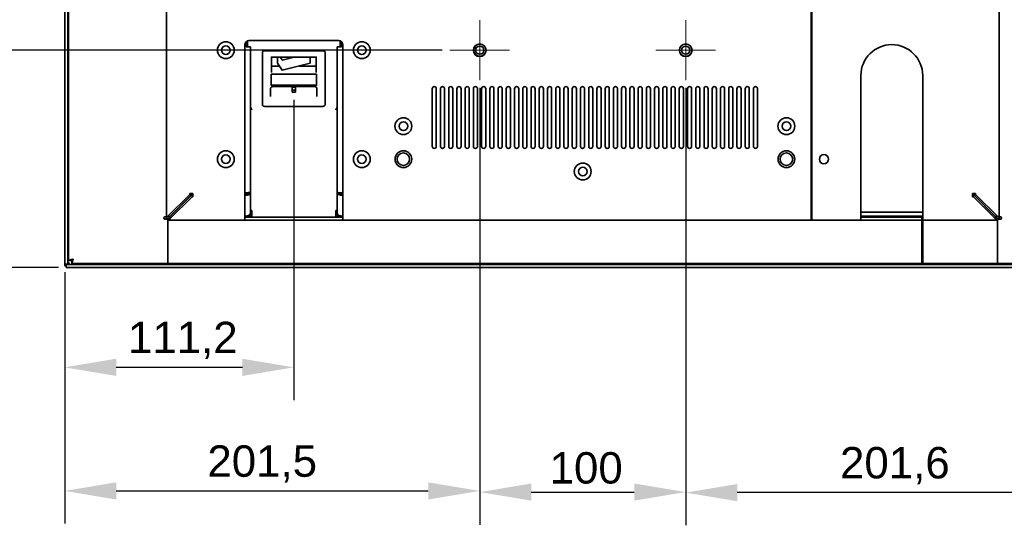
# Model space of a CAD drawing. Header units: millimetres. Extents: x 0 to 2100, y 0 to 1485.
# Tile 12 of 14: x 1350 to 1828, y 824 to 1070. Entities that reach past the tile are written whole.
import ezdxf

# ---------------------------------------------------------------- set-up
doc = ezdxf.new("R2010")
doc.units = ezdxf.units.MM
doc.header["$LTSCALE"] = 5
for name, color, linetype, lineweight in [('Bemaßungen(ISO)', 7, 'Continuous', 18), ('Mittelpunktmarkierung(ISO)', 7, 'Continuous', 18), ('Sichtbare Kanten(ISO)', 7, 'Continuous', 35)]:
    doc.layers.add(name, color=color, linetype=linetype, lineweight=lineweight)
doc.styles.add('Aktuell-ISOGroßer Text', font='arial.ttf')
doc.dimstyles.new('X.XXXGroßer Text', dxfattribs={"dimscale": 5, "dimtxt": 3.048, "dimasz": 5, "dimexe": 3.175, "dimexo": 0.75, "dimgap": 0.762, "dimtad": 1, "dimdec": 1, "dimrnd": 1e-08, "dimzin": 12, "dimtxsty": 'Aktuell-ISOGroßer Text', "dimcen": 0.09, "dimdle": 10, "dimclrd": 256, "dimclre": 256, "dimclrt": 7, "dimadec": 0, "dimazin": 3, "dimtfac": 0.656168, "dimtdec": 1, "dimtmove": 0, "dimatfit": 3, "dimfxl": 1, "dimtolj": 1, "dimlwd": 25, "dimlwe": 25, "dimarcsym": 0})

# ---------------------------------------------------------------- blocks, each defined once
blk = doc.blocks.new('*D18')
at = {"layer": 'Bemaßungen(ISO)', "color": 250, "linetype": 'Continuous', "lineweight": 25, "true_color": 0x3f3f3f, "transparency": 16777216}
for p, q in [((1555.46, 1154.83), (1307.03, 1154.83)), ((1322.91, 1129.83), (1322.91, 1079.83)), ((1555.46, 1054.83), (1307.03, 1054.83))]:
    blk.add_line(p, q, dxfattribs=at)
at = {"layer": 'Bemaßungen(ISO)', "color": 250, "linetype": 'Continuous', "true_color": 0x3f3f3f, "transparency": 16777216}
for points in [[(1318.74, 1129.83), (1327.07, 1129.83), (1322.91, 1154.83)], [(1318.74, 1079.83), (1327.07, 1079.83), (1322.91, 1054.83)]]:
    blk.add_solid(points, dxfattribs=at)
at = {"layer": 'Defpoints', "color": 0, "linetype": 'Continuous', "transparency": 16777216}
for p in [(1559.21, 1154.83), (1322.91, 1054.83), (1559.21, 1054.83)]:
    blk.add_point(p, dxfattribs=at)
at = {"layer": 'Bemaßungen(ISO)', "color": 7, "linetype": 'Continuous', "lineweight": 25, "transparency": 16777216, "insert": (1303.54, 1088.73), "char_height": 15.24, "attachment_point": 1, "rotation": 90, "style": 'Aktuell-ISOGroßer Text'}
blk.add_mtext('\\A1;100', dxfattribs=at)
blk = doc.blocks.new('*D19')
at = {"layer": 'Bemaßungen(ISO)', "color": 250, "linetype": 'Continuous', "lineweight": 25, "true_color": 0x3f3f3f, "transparency": 16777216}
for p, q in [((1555.46, 1054.83), (1307.03, 1054.83)), ((1322.91, 1029.83), (1322.91, 974.33)), ((1369.16, 949.33), (1307.03, 949.33))]:
    blk.add_line(p, q, dxfattribs=at)
at = {"layer": 'Bemaßungen(ISO)', "color": 250, "linetype": 'Continuous', "true_color": 0x3f3f3f, "transparency": 16777216}
for points in [[(1318.74, 1029.83), (1327.07, 1029.83), (1322.91, 1054.83)], [(1318.74, 974.33), (1327.07, 974.33), (1322.91, 949.33)]]:
    blk.add_solid(points, dxfattribs=at)
at = {"layer": 'Defpoints', "color": 0, "linetype": 'Continuous', "transparency": 16777216}
for p in [(1559.21, 1054.83), (1322.91, 949.33), (1372.91, 949.33)]:
    blk.add_point(p, dxfattribs=at)
at = {"layer": 'Bemaßungen(ISO)', "color": 7, "linetype": 'Continuous', "lineweight": 25, "transparency": 16777216, "insert": (1300.78, 977.02), "char_height": 15.24, "attachment_point": 1, "rotation": 90, "style": 'Aktuell-ISOGroßer Text'}
blk.add_mtext('\\A1;105,5', dxfattribs=at)
blk = doc.blocks.new('*D20')
at = {"layer": 'Bemaßungen(ISO)', "color": 250, "linetype": 'Continuous', "lineweight": 25, "true_color": 0x3f3f3f, "transparency": 16777216}
for p, q in [((1483.41, 1030.7), (1483.41, 885)), ((1372.16, 947.13), (1372.16, 885)), ((1397.16, 900.88), (1458.41, 900.88))]:
    blk.add_line(p, q, dxfattribs=at)
at = {"layer": 'Bemaßungen(ISO)', "color": 250, "linetype": 'Continuous', "true_color": 0x3f3f3f, "transparency": 16777216}
for points in [[(1397.16, 905.04), (1397.16, 896.71), (1372.16, 900.88)], [(1458.41, 905.04), (1458.41, 896.71), (1483.41, 900.88)]]:
    blk.add_solid(points, dxfattribs=at)
at = {"layer": 'Defpoints', "color": 0, "linetype": 'Continuous', "transparency": 16777216}
for p in [(1483.41, 1034.45), (1372.16, 950.88), (1483.41, 900.88)]:
    blk.add_point(p, dxfattribs=at)
at = {"layer": 'Bemaßungen(ISO)', "color": 7, "linetype": 'Continuous', "lineweight": 25, "transparency": 16777216, "insert": (1402.86, 923), "char_height": 15.24, "attachment_point": 1, "style": 'Aktuell-ISOGroßer Text'}
blk.add_mtext('\\A1;111,2', dxfattribs=at)
blk = doc.blocks.new('*D21')
at = {"layer": 'Bemaßungen(ISO)', "color": 250, "linetype": 'Continuous', "lineweight": 25, "true_color": 0x3f3f3f, "transparency": 16777216}
for p, q in [((1573.71, 1036.58), (1573.71, 825)), ((1372.16, 947.13), (1372.16, 825)), ((1397.16, 840.88), (1548.71, 840.88))]:
    blk.add_line(p, q, dxfattribs=at)
at = {"layer": 'Bemaßungen(ISO)', "color": 250, "linetype": 'Continuous', "true_color": 0x3f3f3f, "transparency": 16777216}
for points in [[(1397.16, 845.04), (1397.16, 836.71), (1372.16, 840.88)], [(1548.71, 845.04), (1548.71, 836.71), (1573.71, 840.88)]]:
    blk.add_solid(points, dxfattribs=at)
at = {"layer": 'Defpoints', "color": 0, "linetype": 'Continuous', "transparency": 16777216}
for p in [(1573.71, 1040.33), (1372.16, 950.88), (1573.71, 840.88)]:
    blk.add_point(p, dxfattribs=at)
at = {"layer": 'Bemaßungen(ISO)', "color": 7, "linetype": 'Continuous', "lineweight": 25, "transparency": 16777216, "insert": (1441.43, 863), "char_height": 15.24, "attachment_point": 1, "style": 'Aktuell-ISOGroßer Text'}
blk.add_mtext('\\A1;201,5', dxfattribs=at)
blk = doc.blocks.new('*D22')
at = {"layer": 'Bemaßungen(ISO)', "color": 250, "linetype": 'Continuous', "lineweight": 25, "true_color": 0x3f3f3f, "transparency": 16777216}
for p, q in [((1573.71, 1036.58), (1573.71, 824.45)), ((1673.71, 1036.58), (1673.71, 824.45)), ((1598.71, 840.33), (1648.71, 840.33))]:
    blk.add_line(p, q, dxfattribs=at)
at = {"layer": 'Bemaßungen(ISO)', "color": 250, "linetype": 'Continuous', "true_color": 0x3f3f3f, "transparency": 16777216}
for points in [[(1598.71, 844.49), (1598.71, 836.16), (1573.71, 840.33)], [(1648.71, 844.49), (1648.71, 836.16), (1673.71, 840.33)]]:
    blk.add_solid(points, dxfattribs=at)
at = {"layer": 'Defpoints', "color": 0, "linetype": 'Continuous', "transparency": 16777216}
for p in [(1573.71, 1040.33), (1673.71, 1040.33), (1673.71, 840.33)]:
    blk.add_point(p, dxfattribs=at)
at = {"layer": 'Bemaßungen(ISO)', "color": 7, "linetype": 'Continuous', "lineweight": 25, "transparency": 16777216, "insert": (1607.62, 859.7), "char_height": 15.24, "attachment_point": 1, "style": 'Aktuell-ISOGroßer Text'}
blk.add_mtext('\\A1;100', dxfattribs=at)
blk = doc.blocks.new('*D23')
at = {"layer": 'Bemaßungen(ISO)', "color": 250, "linetype": 'Continuous', "lineweight": 25, "true_color": 0x3f3f3f, "transparency": 16777216}
for p, q in [((1673.71, 1036.58), (1673.71, 824.2)), ((1875.26, 947.13), (1875.26, 824.2)), ((1850.26, 840.07), (1698.71, 840.07))]:
    blk.add_line(p, q, dxfattribs=at)
at = {"layer": 'Bemaßungen(ISO)', "color": 250, "linetype": 'Continuous', "true_color": 0x3f3f3f, "transparency": 16777216}
for points in [[(1698.71, 844.24), (1698.71, 835.91), (1673.71, 840.07)], [(1850.26, 844.24), (1850.26, 835.91), (1875.26, 840.07)]]:
    blk.add_solid(points, dxfattribs=at)
at = {"layer": 'Defpoints', "color": 0, "linetype": 'Continuous', "transparency": 16777216}
for p in [(1673.71, 1040.33), (1875.26, 950.88), (1673.71, 840.07)]:
    blk.add_point(p, dxfattribs=at)
at = {"layer": 'Bemaßungen(ISO)', "color": 7, "linetype": 'Continuous', "lineweight": 25, "transparency": 16777216, "insert": (1748.64, 862.2), "char_height": 15.24, "attachment_point": 1, "style": 'Aktuell-ISOGroßer Text'}
blk.add_mtext('\\A1;201,6', dxfattribs=at)

msp = doc.modelspace()

# ---------------------------------------------------------------- linework, layer by layer
at = {"layer": 'Mittelpunktmarkierung(ISO)', "linetype": 'Continuous'}
for p, q in [((1573.71, 1069.33), (1573.71, 1040.33)), ((1673.71, 1069.33), (1673.71, 1040.33)), ((1588.21, 1054.83), (1559.21, 1054.83)), ((1688.21, 1054.83), (1659.21, 1054.83))]:
    msp.add_line(p, q, dxfattribs=at)
at = {"layer": 'Sichtbare Kanten(ISO)'}
for p, q in [((1372.16, 1258.78), (1372.16, 950.88)), ((1373.66, 1258.78), (1373.66, 950.88)), ((1374.06, 1256.88), (1374.06, 952.78)), ((1421.51, 974.06), (1421.51, 1235.59)), ((1825.91, 1235.59), (1825.91, 974.06)), ((1734.61, 985.2), (1734.61, 1224.46)), ((1735.01, 985.2), (1735.01, 1224.46)), ((1459.61, 1057.53), (1459.61, 985.2)), ((1460.21, 1058.95), (1460.21, 1056.52)), ((1460.91, 1059.1), (1460.38, 1059.1)), ((1460.91, 1059), (1460.91, 1059.1)), ((1460.91, 1059), (1460.91, 1057.19)), ((1460.91, 1056.52), (1460.91, 1057.19)), ((1505.21, 1059.53), (1461.61, 1059.53)), ((1505.91, 1059.1), (1505.91, 1059)), ((1506.44, 1059.1), (1505.91, 1059.1)), ((1505.91, 1059), (1505.91, 1057.19)), ((1505.91, 1057.19), (1505.91, 1056.52)), ((1506.61, 1056.52), (1506.61, 1058.95)), ((1507.21, 985.2), (1507.21, 1057.53)), ((1460.21, 1056.52), (1460.31, 1056.52)), ((1460.31, 1056.52), (1462.41, 1056.52)), ((1462.41, 985.87), (1462.41, 1056.52)), ((1468.16, 1051.88), (1468.16, 1053.83)), ((1469.66, 1054.58), (1497.16, 1054.58)), ((1498.66, 1053.83), (1498.66, 1051.88)), ((1504.41, 1056.52), (1504.41, 985.87)), ((1506.51, 1056.52), (1504.41, 1056.52)), ((1506.51, 1056.52), (1506.61, 1056.52)), ((1468.16, 1028.38), (1468.16, 1051.88)), ((1472.53, 1051.46), (1472.53, 1044.01)), ((1472.78, 1051.51), (1494.03, 1051.51)), ((1475.41, 1048.51), (1475.41, 1051.51)), ((1477.68, 1045.1), (1475.41, 1048.51)), ((1476.74, 1051.51), (1477.68, 1050.1)), ((1477.83, 1050.05), (1483.57, 1051.51)), ((1491.41, 1048.51), (1477.83, 1045.05)), ((1491.41, 1051.51), (1491.41, 1048.51)), ((1494.28, 1044.01), (1494.28, 1051.46)), ((1498.66, 1051.88), (1498.66, 1028.38)), ((1472.41, 1037.67), (1472.41, 1043.17)), ((1472.41, 1043.17), (1494.41, 1043.17)), ((1476.32, 1047.13), (1472.78, 1047.13)), ((1494.03, 1047.13), (1486.01, 1047.13)), ((1494.41, 1043.17), (1494.41, 1037.67)), ((1758.81, 1042.53), (1758.81, 985.2)), ((1788.81, 985.2), (1788.81, 1042.53)), ((1472.41, 1037.88), (1494.41, 1037.88)), ((1494.41, 1037.67), (1472.41, 1037.67)), ((1472.16, 1036.38), (1472.16, 1032.3)), ((1474.16, 1037.26), (1492.66, 1037.26)), ((1482.66, 1036.81), (1482.66, 1037.26)), ((1484.16, 1036.81), (1482.66, 1036.81)), ((1482.66, 1036.81), (1482.66, 1035.45)), ((1482.66, 1035.45), (1484.16, 1035.45)), ((1482.66, 1035.45), (1482.66, 1034.45)), ((1482.66, 1034.45), (1484.16, 1034.45)), ((1484.16, 1037.26), (1484.16, 1036.81)), ((1484.16, 1036.81), (1484.16, 1035.45)), ((1484.16, 1035.45), (1484.16, 1034.45)), ((1494.66, 1036.38), (1494.66, 1032.3)), ((1550.61, 1036.13), (1550.61, 1008.13)), ((1552.61, 1008.13), (1552.61, 1036.13)), ((1554.61, 1036.13), (1554.61, 1008.13)), ((1556.61, 1008.13), (1556.61, 1036.13)), ((1558.61, 1036.13), (1558.61, 1008.13)), ((1560.61, 1008.13), (1560.61, 1036.13)), ((1562.61, 1036.13), (1562.61, 1008.13)), ((1564.61, 1008.13), (1564.61, 1036.13)), ((1566.61, 1036.13), (1566.61, 1008.13)), ((1568.61, 1008.13), (1568.61, 1036.13)), ((1570.61, 1036.13), (1570.61, 1008.13)), ((1572.61, 1008.13), (1572.61, 1036.13)), ((1574.61, 1036.13), (1574.61, 1008.13)), ((1576.61, 1008.13), (1576.61, 1036.13)), ((1578.61, 1036.13), (1578.61, 1008.13)), ((1580.61, 1008.13), (1580.61, 1036.13)), ((1582.61, 1036.13), (1582.61, 1008.13)), ((1584.61, 1008.13), (1584.61, 1036.13)), ((1586.61, 1036.13), (1586.61, 1008.13)), ((1588.61, 1008.13), (1588.61, 1036.13)), ((1590.61, 1036.13), (1590.61, 1008.13)), ((1592.61, 1008.13), (1592.61, 1036.13)), ((1594.61, 1036.13), (1594.61, 1008.13)), ((1596.61, 1008.13), (1596.61, 1036.13)), ((1598.61, 1036.13), (1598.61, 1008.13)), ((1600.61, 1008.13), (1600.61, 1036.13)), ((1602.61, 1036.13), (1602.61, 1008.13)), ((1604.61, 1008.13), (1604.61, 1036.13)), ((1606.61, 1036.13), (1606.61, 1008.13)), ((1608.61, 1008.13), (1608.61, 1036.13)), ((1610.61, 1036.13), (1610.61, 1008.13)), ((1612.61, 1008.13), (1612.61, 1036.13)), ((1614.61, 1036.13), (1614.61, 1008.13)), ((1616.61, 1008.13), (1616.61, 1036.13)), ((1618.61, 1036.13), (1618.61, 1008.13)), ((1620.61, 1008.13), (1620.61, 1036.13)), ((1622.61, 1036.13), (1622.61, 1008.13)), ((1624.61, 1008.13), (1624.61, 1036.13)), ((1626.61, 1036.13), (1626.61, 1008.13)), ((1628.61, 1008.13), (1628.61, 1036.13)), ((1630.61, 1036.13), (1630.61, 1008.13)), ((1632.61, 1008.13), (1632.61, 1036.13)), ((1634.61, 1036.13), (1634.61, 1008.13)), ((1636.61, 1008.13), (1636.61, 1036.13)), ((1638.61, 1036.13), (1638.61, 1008.13)), ((1640.61, 1008.13), (1640.61, 1036.13)), ((1642.61, 1036.13), (1642.61, 1008.13)), ((1644.61, 1008.13), (1644.61, 1036.13)), ((1646.61, 1036.13), (1646.61, 1008.13)), ((1648.61, 1008.13), (1648.61, 1036.13)), ((1650.61, 1036.13), (1650.61, 1008.13)), ((1652.61, 1008.13), (1652.61, 1036.13)), ((1654.61, 1036.13), (1654.61, 1008.13)), ((1656.61, 1008.13), (1656.61, 1036.13)), ((1658.61, 1036.13), (1658.61, 1008.13)), ((1660.61, 1008.13), (1660.61, 1036.13)), ((1662.61, 1036.13), (1662.61, 1008.13)), ((1664.61, 1008.13), (1664.61, 1036.13)), ((1666.61, 1036.13), (1666.61, 1008.13)), ((1668.61, 1008.13), (1668.61, 1036.13)), ((1670.61, 1036.13), (1670.61, 1008.13)), ((1672.61, 1008.13), (1672.61, 1036.13)), ((1674.61, 1036.13), (1674.61, 1008.13)), ((1676.61, 1008.13), (1676.61, 1036.13)), ((1678.61, 1036.13), (1678.61, 1008.13)), ((1680.61, 1008.13), (1680.61, 1036.13)), ((1682.61, 1036.13), (1682.61, 1008.13)), ((1684.61, 1008.13), (1684.61, 1036.13)), ((1686.61, 1036.13), (1686.61, 1008.13)), ((1688.61, 1008.13), (1688.61, 1036.13)), ((1690.61, 1036.13), (1690.61, 1008.13)), ((1692.61, 1008.13), (1692.61, 1036.13)), ((1694.61, 1036.13), (1694.61, 1008.13)), ((1696.61, 1008.13), (1696.61, 1036.13)), ((1698.61, 1036.13), (1698.61, 1008.13)), ((1700.61, 1008.13), (1700.61, 1036.13)), ((1702.61, 1036.13), (1702.61, 1008.13)), ((1704.61, 1008.13), (1704.61, 1036.13)), ((1706.61, 1036.13), (1706.61, 1008.13)), ((1708.61, 1008.13), (1708.61, 1036.13)), ((1462.83, 1026.38), (1462.83, 1026.28)), ((1462.95, 1026.17), (1463.06, 1026.16)), ((1463.06, 1026.16), (1463.06, 1026.11)), ((1497.16, 1027.51), (1469.66, 1027.51)), ((1503.87, 1026.17), (1503.76, 1026.16)), ((1503.76, 1026.16), (1503.76, 1026.11)), ((1503.99, 1026.38), (1503.99, 1026.28)), ((1504.18, 1026.61), (1504.07, 1026.37)), ((1432.89, 985.2), (1434.38, 985.2)), ((1432.89, 985.2), (1432.89, 984.83)), ((1433.95, 984.83), (1433.95, 985.2)), ((1434.38, 983.71), (1434.38, 985.2)), ((1460.31, 985.62), (1459.61, 985.62)), ((1460.31, 985.53), (1459.61, 985.53)), ((1459.61, 983.71), (1459.61, 985.2)), ((1460.31, 985.62), (1461.11, 985.64)), ((1460.54, 985.55), (1460.31, 984.47)), ((1460.31, 984.47), (1460.31, 985.53)), ((1460.54, 985.55), (1461.79, 984.86)), ((1460.54, 985.55), (1461.11, 984.57)), ((1460.73, 985.61), (1461.79, 984.86)), ((1461.79, 984.86), (1460.92, 985.63)), ((1462.25, 985.28), (1461.04, 985.64)), ((1462.25, 985.28), (1461.26, 985.65)), ((1462.41, 985.78), (1462.28, 985.78)), ((1462.41, 985.78), (1462.41, 985.87)), ((1462.41, 975.96), (1462.41, 985.78)), ((1504.41, 985.87), (1504.41, 985.78)), ((1504.41, 985.78), (1504.41, 975.96)), ((1504.54, 985.78), (1504.41, 985.78)), ((1504.57, 985.28), (1505.55, 985.65)), ((1504.57, 985.28), (1505.78, 985.64)), ((1505.02, 984.86), (1505.89, 985.63)), ((1505.02, 984.86), (1506.08, 985.61)), ((1506.51, 985.62), (1505.7, 985.64)), ((1505.7, 984.57), (1506.08, 985.61)), ((1505.7, 984.57), (1506.28, 985.55)), ((1505.7, 984.57), (1506.51, 985.53)), ((1507.21, 985.62), (1506.51, 985.62)), ((1506.51, 985.53), (1506.51, 984.47)), ((1507.21, 985.53), (1506.51, 985.53)), ((1507.21, 985.2), (1507.21, 983.71)), ((1734.61, 983.71), (1734.61, 985.2)), ((1735.01, 983.71), (1735.01, 985.2)), ((1758.81, 983.71), (1758.81, 985.2)), ((1788.81, 985.2), (1788.81, 983.71)), ((1813.04, 983.71), (1813.04, 985.2)), ((1814.52, 985.2), (1813.04, 985.2)), ((1813.46, 985.2), (1813.46, 984.83)), ((1814.52, 985.2), (1814.52, 984.83)), ((1432.89, 984.83), (1422.12, 974.06)), ((1423.18, 974.06), (1433.95, 984.83)), ((1434.01, 984.77), (1423.24, 974)), ((1423.24, 972.94), (1434.01, 983.71)), ((1433.95, 984.83), (1432.89, 984.83)), ((1434.01, 983.71), (1434.01, 984.77)), ((1434.38, 984.77), (1434.01, 984.77)), ((1434.01, 983.71), (1434.38, 983.71)), ((1459.61, 984.47), (1460.31, 984.47)), ((1459.61, 983.71), (1459.61, 972.94)), ((1506.51, 984.47), (1507.21, 984.47)), ((1507.21, 972.94), (1507.21, 983.71)), ((1734.61, 983.71), (1734.61, 972.94)), ((1735.01, 983.71), (1735.01, 972.94)), ((1758.81, 983.71), (1758.81, 972.94)), ((1788.81, 972.94), (1788.81, 983.71)), ((1813.4, 984.77), (1813.04, 984.77)), ((1813.4, 983.71), (1813.04, 983.71)), ((1824.17, 974), (1813.4, 984.77)), ((1813.4, 984.77), (1813.4, 983.71)), ((1813.4, 983.71), (1824.17, 972.94)), ((1814.52, 984.83), (1813.46, 984.83)), ((1813.46, 984.83), (1824.23, 974.06)), ((1825.29, 974.06), (1814.52, 984.83)), ((1425.3, 976.18), (1425.42, 976.18)), ((1462.41, 976.18), (1463.01, 976.18)), ((1462.41, 975.93), (1462.41, 975.96)), ((1462.41, 975.93), (1462.41, 975.93)), ((1463.01, 973.83), (1463.01, 976.98)), ((1503.81, 973.83), (1503.81, 976.98)), ((1503.81, 976.18), (1504.41, 976.18)), ((1504.41, 975.96), (1504.41, 975.93)), ((1504.41, 975.93), (1504.41, 975.93)), ((1734.61, 976.18), (1735.01, 976.18)), ((1758.81, 976.18), (1788.81, 976.18)), ((1822, 976.18), (1822.12, 976.18)), ((1420.91, 973.88), (1420.81, 973.88)), ((1420.81, 972.88), (1422.21, 972.88)), ((1420.91, 973.88), (1421.51, 973.88)), ((1422.12, 974.06), (1421.51, 974.06)), ((1421.51, 974.06), (1421.51, 973.08)), ((1421.51, 973.08), (1423.01, 973.08)), ((1423.18, 974.06), (1422.12, 974.06)), ((1422.21, 972.88), (1422.21, 953.33)), ((1422.21, 972.18), (1422.26, 972.18)), ((1422.26, 973.08), (1422.26, 972.33)), ((1422.26, 971.73), (1422.26, 972.33)), ((1422.66, 972.33), (1422.26, 972.33)), ((1422.26, 953.33), (1422.26, 971.73)), ((1423.06, 972.33), (1422.66, 972.33)), ((1423.01, 973.08), (1423.01, 974.06)), ((1423.01, 973.83), (1423.06, 973.83)), ((1423.24, 973.83), (1423.06, 973.83)), ((1423.06, 973.83), (1423.06, 972.33)), ((1423.06, 972.33), (1423.24, 972.33)), ((1423.24, 972.94), (1423.24, 974)), ((1423.24, 972.94), (1423.24, 972.33)), ((1459.61, 972.33), (1423.24, 972.33)), ((1423.42, 974.18), (1423.3, 974.18)), ((1460.31, 974.3), (1459.61, 974.3)), ((1459.61, 973.83), (1460.31, 973.83)), ((1459.61, 972.33), (1459.61, 972.94)), ((1461.61, 972.33), (1459.61, 972.33)), ((1460.38, 974.3), (1460.31, 973.83)), ((1460.31, 973.83), (1460.31, 974.3)), ((1460.31, 973.83), (1461.61, 973.83)), ((1460.95, 974.38), (1461.11, 973.99)), ((1461.11, 973.99), (1461.01, 974.4)), ((1463.01, 974.18), (1461.47, 974.18)), ((1461.59, 974.65), (1461.79, 974.44)), ((1463.01, 973.83), (1461.61, 973.83)), ((1461.61, 972.33), (1505.21, 972.33)), ((1461.79, 974.44), (1461.62, 974.67)), ((1462.25, 975.12), (1462.15, 975.16)), ((1463.01, 973.83), (1503.81, 973.83)), ((1505.35, 974.18), (1503.81, 974.18)), ((1505.21, 973.83), (1503.81, 973.83)), ((1504.57, 975.12), (1504.66, 975.18)), ((1504.57, 975.12), (1504.67, 975.16)), ((1504.68, 975.15), (1504.57, 975.12)), ((1505.02, 974.44), (1505.23, 974.65)), ((1505.27, 974.62), (1505.02, 974.44)), ((1505.21, 973.83), (1506.51, 973.83)), ((1507.21, 972.33), (1505.21, 972.33)), ((1505.7, 973.99), (1505.93, 974.37)), ((1506.51, 974.3), (1506.51, 973.83)), ((1507.21, 974.3), (1506.51, 974.3)), ((1506.51, 973.83), (1507.21, 973.83)), ((1507.21, 972.94), (1507.21, 972.33)), ((1734.61, 972.33), (1507.21, 972.33)), ((1735.01, 974.18), (1734.61, 974.18)), ((1735.01, 973.83), (1734.61, 973.83)), ((1734.61, 972.94), (1734.61, 972.33)), ((1734.61, 972.33), (1735.01, 972.33)), ((1735.01, 972.33), (1735.01, 972.94)), ((1758.81, 972.33), (1735.01, 972.33)), ((1788.81, 974.18), (1758.81, 974.18)), ((1788.41, 973.83), (1758.81, 973.83)), ((1758.81, 972.33), (1758.81, 972.94)), ((1758.81, 972.33), (1788.41, 972.33)), ((1788.41, 972.33), (1788.41, 973.83)), ((1788.41, 971.73), (1788.41, 972.33)), ((1788.41, 972.18), (1788.81, 972.18)), ((1788.41, 953.33), (1788.41, 971.73)), ((1788.81, 972.94), (1788.81, 972.33)), ((1788.81, 971.73), (1788.81, 972.33)), ((1824.17, 972.33), (1788.81, 972.33)), ((1788.81, 953.33), (1788.81, 971.73)), ((1824.12, 974.18), (1824, 974.18)), ((1824.17, 972.94), (1824.17, 974)), ((1824.36, 973.83), (1824.17, 973.83)), ((1824.17, 972.33), (1824.17, 972.94)), ((1824.17, 972.33), (1824.36, 972.33)), ((1825.29, 974.06), (1824.23, 974.06)), ((1824.41, 973.83), (1824.36, 973.83)), ((1824.36, 973.83), (1824.36, 972.33)), ((1824.36, 972.33), (1824.76, 972.33)), ((1824.41, 974.06), (1824.41, 973.08)), ((1824.41, 973.08), (1825.91, 973.08)), ((1824.76, 972.33), (1825.16, 972.33)), ((1825.16, 973.08), (1825.16, 972.33)), ((1825.16, 971.73), (1825.16, 972.33)), ((1825.16, 972.18), (1825.21, 972.18)), ((1825.16, 953.33), (1825.16, 971.73)), ((1825.21, 972.88), (1826.61, 972.88)), ((1825.21, 953.33), (1825.21, 972.88)), ((1825.91, 974.06), (1825.29, 974.06)), ((1825.91, 973.08), (1825.91, 974.06)), ((1826.51, 973.88), (1825.91, 973.88)), ((1826.61, 973.88), (1826.51, 973.88)), ((1375.6, 952.82), (1374.06, 952.78)), ((1375.56, 952.78), (1374.06, 952.78)), ((1374.22, 952.82), (1375.73, 952.95)), ((1374.22, 952.82), (1375.6, 952.82)), ((1374.67, 952.95), (1375.93, 953.15)), ((1374.67, 952.95), (1375.73, 952.95)), ((1375.35, 953.15), (1375.93, 953.15)), ((1375.65, 951.39), (1375.61, 952.73)), ((1375.61, 951.23), (1375.61, 952.73)), ((1375.65, 951.39), (1375.78, 952.9)), ((1375.65, 952.77), (1375.65, 951.39)), ((1375.78, 951.84), (1375.98, 953.1)), ((1375.78, 952.9), (1375.78, 951.84)), ((1375.93, 953.15), (1376.16, 953.38)), ((1375.98, 952.52), (1376.21, 953.33)), ((1375.98, 953.1), (1375.98, 952.52)), ((1422.21, 951.23), (1422.21, 953.33)), ((1422.26, 951.23), (1422.26, 953.33)), ((1788.41, 951.23), (1788.41, 953.33)), ((1788.81, 951.23), (1788.81, 953.33)), ((1825.16, 951.23), (1825.16, 953.33)), ((1825.21, 951.23), (1825.21, 953.33)), ((1372.16, 950.88), (1372.16, 950.48)), ((1373.66, 950.88), (1372.16, 950.88)), ((1372.16, 950.48), (1372.16, 950.08)), ((1372.91, 950.08), (1372.16, 950.08)), ((1874.51, 950.83), (1372.91, 950.83)), ((1372.91, 950.83), (1372.91, 949.33)), ((1372.91, 949.33), (1874.51, 949.33)), ((1373.66, 950.83), (1373.66, 950.88)), ((1375.61, 951.23), (1422.21, 951.23)), ((1788.41, 951.23), (1422.26, 951.23)), ((1825.16, 951.23), (1788.81, 951.23)), ((1825.21, 951.23), (1871.81, 951.23))]:
    msp.add_line(p, q, dxfattribs=at)
for centre, radius in [((1450.41, 1054.83), 4.09), ((1450.41, 1054.83), 2.1), ((1516.41, 1054.83), 4.09), ((1516.41, 1054.83), 2.1), ((1573.71, 1054.83), 3.08), ((1573.71, 1054.83), 3), ((1573.71, 1054.83), 2), ((1673.71, 1054.83), 3.08), ((1673.71, 1054.83), 3), ((1673.71, 1054.83), 2), ((1536.61, 1017.93), 4.09), ((1536.61, 1017.93), 2.1), ((1722.61, 1017.93), 4.09), ((1722.61, 1017.93), 2.1), ((1450.41, 1001.93), 4.09), ((1516.41, 1001.93), 4.09), ((1536.61, 1001.93), 4.05), ((1536.61, 1001.93), 3.05), ((1722.61, 1001.93), 4.05), ((1722.61, 1001.93), 3.05), ((1740.81, 1001.93), 2.2), ((1450.41, 1001.93), 2.1), ((1516.41, 1001.93), 2.1), ((1623.71, 995.93), 4.09), ((1623.71, 995.93), 2.1)]:
    msp.add_circle(centre, radius, dxfattribs=at)
for centre, radius, start, end in [((1461.61, 1057.53), 2, 90, 180), ((1505.21, 1057.53), 2, 0, 90), ((1773.81, 1042.53), 15, 0, 180), ((1551.61, 1036.13), 1, 0, 180), ((1555.61, 1036.13), 1, 0, 180), ((1559.61, 1036.13), 1, 0, 180), ((1563.61, 1036.13), 1, 0, 180), ((1567.61, 1036.13), 1, 0, 180), ((1571.61, 1036.13), 1, 0, 180), ((1575.61, 1036.13), 1, 0, 180), ((1579.61, 1036.13), 1, 0, 180), ((1583.61, 1036.13), 1, 0, 180), ((1587.61, 1036.13), 1, 0, 180), ((1591.61, 1036.13), 1, 0, 180), ((1595.61, 1036.13), 1, 0, 180), ((1599.61, 1036.13), 1, 0, 180), ((1603.61, 1036.13), 1, 0, 180), ((1607.61, 1036.13), 1, 0, 180), ((1611.61, 1036.13), 1, 0, 180), ((1615.61, 1036.13), 1, 0, 180), ((1619.61, 1036.13), 1, 0, 180), ((1623.61, 1036.13), 1, 0, 180), ((1627.61, 1036.13), 1, 0, 180), ((1631.61, 1036.13), 1, 0, 180), ((1635.61, 1036.13), 1, 0, 180), ((1639.61, 1036.13), 1, 0, 180), ((1643.61, 1036.13), 1, 0, 180), ((1647.61, 1036.13), 1, 0, 180), ((1651.61, 1036.13), 1, 0, 180), ((1655.61, 1036.13), 1, 0, 180), ((1659.61, 1036.13), 1, 0, 180), ((1663.61, 1036.13), 1, 0, 180), ((1667.61, 1036.13), 1, 0, 180), ((1671.61, 1036.13), 1, 0, 180), ((1675.61, 1036.13), 1, 0, 180), ((1679.61, 1036.13), 1, 0, 180), ((1683.61, 1036.13), 1, 0, 180), ((1687.61, 1036.13), 1, 0, 180), ((1691.61, 1036.13), 1, 0, 180), ((1695.61, 1036.13), 1, 0, 180), ((1699.61, 1036.13), 1, 0, 180), ((1703.61, 1036.13), 1, 0, 180), ((1707.61, 1036.13), 1, 0, 180), ((1551.61, 1008.13), 1, 180, 0), ((1555.61, 1008.13), 1, 180, 0), ((1559.61, 1008.13), 1, 180, 0), ((1563.61, 1008.13), 1, 180, 0), ((1567.61, 1008.13), 1, 180, 0), ((1571.61, 1008.13), 1, 180, 0), ((1575.61, 1008.13), 1, 180, 0), ((1579.61, 1008.13), 1, 180, 0), ((1583.61, 1008.13), 1, 180, 0), ((1587.61, 1008.13), 1, 180, 0), ((1591.61, 1008.13), 1, 180, 0), ((1595.61, 1008.13), 1, 180, 0), ((1599.61, 1008.13), 1, 180, 0), ((1603.61, 1008.13), 1, 180, 0), ((1607.61, 1008.13), 1, 180, 0), ((1611.61, 1008.13), 1, 180, 0), ((1615.61, 1008.13), 1, 180, 0), ((1619.61, 1008.13), 1, 180, 0), ((1623.61, 1008.13), 1, 180, 0), ((1627.61, 1008.13), 1, 180, 0), ((1631.61, 1008.13), 1, 180, 0), ((1635.61, 1008.13), 1, 180, 0), ((1639.61, 1008.13), 1, 180, 0), ((1643.61, 1008.13), 1, 180, 0), ((1647.61, 1008.13), 1, 180, 0), ((1651.61, 1008.13), 1, 180, 0), ((1655.61, 1008.13), 1, 180, 0), ((1659.61, 1008.13), 1, 180, 0), ((1663.61, 1008.13), 1, 180, 0), ((1667.61, 1008.13), 1, 180, 0), ((1671.61, 1008.13), 1, 180, 0), ((1675.61, 1008.13), 1, 180, 0), ((1679.61, 1008.13), 1, 180, 0), ((1683.61, 1008.13), 1, 180, 0), ((1687.61, 1008.13), 1, 180, 0), ((1691.61, 1008.13), 1, 180, 0), ((1695.61, 1008.13), 1, 180, 0), ((1699.61, 1008.13), 1, 180, 0), ((1703.61, 1008.13), 1, 180, 0), ((1707.61, 1008.13), 1, 180, 0), ((1460.31, 975.93), 2.1, 337.5, 0), ((1506.51, 975.93), 2.1, 180, 202.5), ((1420.81, 973.38), 0.5, 90, 270), ((1460.31, 975.93), 2.1, 270, 292.5), ((1460.31, 975.93), 2.1, 292.5, 315), ((1460.31, 975.93), 2.1, 315, 337.5), ((1506.51, 975.93), 2.1, 202.5, 225), ((1506.51, 975.93), 2.1, 225, 247.5), ((1506.51, 975.93), 2.1, 247.5, 270), ((1826.61, 973.38), 0.5, 270, 90), ((1376.18, 953.35), 0.0354, 315, 135), ((1374.28, 951.45), 0.0354, 315, 135)]:
    msp.add_arc(centre, radius, start, end, dxfattribs=at)
for centre, major_axis, ratio, start_param, end_param in [((1469.66, 1053.83), (-1.5, 0), 0.5, 4.712389, 6.283185), ((1497.16, 1053.83), (1.5, 0), 0.5, 0, 1.570796), ((1472.78, 1047.26), (-0.25, 0), 0.5, 0, 1.570796), ((1477.79, 1050.15), (0.126, 0), 0.866025, 3.665191, 4.99844), ((1494.03, 1047.26), (0.25, 0), 0.5, 4.712389, 6.283185), ((1477.79, 1045.15), (0.126, 0), 0.866025, 3.665191, 4.99844), ((1462.46, 1027.75), (1.55, 0), 0.5, 4.680125, 4.712389), ((1463.01, 1026.89), (-0.598, 0.069), 0.654153, 0.075668, 0.468367), ((1463.01, 1026.78), (-0.531, 0.421), 0.664203, 0.877422, 1.270122), ((1462.5, 1026.46), (-0.096, 0.6), 0.118106, 5.347981, 5.74068), ((1462.63, 1026.46), (-0.333, 0.599), 0.112397, 4.911741, 5.30444), ((1463.01, 1026.78), (-0.467, 0.626), 0.601049, 1.463396, 1.856095), ((1462.63, 1026.46), (-0.503, 0.596), 0.129816, 4.472504, 4.865203), ((1462.83, 1026.46), (-0.5, 2.1), 0.02989, 1.560829, 1.630395), ((1463.01, 1026.41), (-0.58, 0.58), 0.267949, 1.439897, 1.832596), ((1462.83, 1026.46), (-0.599, 0.599), 0.065543, 1.636246, 2.028945), ((1463.03, 1026.14), (0.0354, 0), 0.866025, 3.926991, 7.068583), ((1503.78, 1026.14), (-0.0354, 0), 0.866025, 5.497787, 8.63938), ((1503.99, 1026.46), (0.599, 0.599), 0.065543, 4.25424, 4.646939), ((1503.81, 1026.41), (0.58, 0.58), 0.267949, 4.45059, 4.843289), ((1503.99, 1026.46), (0.507, 0.599), 0.064652, 4.636167, 5.028866), ((1503.81, 1026.61), (0.541, 0.57), 0.455586, 4.657818, 5.050517), ((1504.18, 1026.46), (0.333, 0.599), 0.112397, 0.978745, 1.371444), ((1503.81, 1026.89), (0.49, 0.422), 0.820502, 4.8824, 5.275099), ((1504.31, 1026.46), (0.096, 0.6), 0.118106, 0.542505, 0.935204), ((1504.36, 1027.75), (1.55, 0), 0.5, 4.712389, 4.744653), ((1503.81, 1026.93), (0.6, 0), 0.672263, 5.890486, 6.283185), ((1460.31, 985.96), (-0.598, 0.069), 0.70237, 1.651914, 2.044613), ((1460.31, 985.91), (0.597, -0.106), 0.577729, 5.207536, 5.600235), ((1460.31, 985.91), (0.596, -0.143), 0.509964, 5.620008, 5.75912), ((1460.31, 985.64), (2.1, 0.13), 0.025556, 5.103504, 5.496203), ((1460.31, 985.77), (-2.1, -0.08), 0.092555, 2.35261, 2.745309), ((1460.31, 985.85), (-2.1, 0.1), 0.640761, 2.385725, 2.778424), ((1460.31, 985.77), (2.1, 0.1), 0.109112, 5.885485, 6.278184), ((1460.31, 985.78), (-2.1, 0), 0.623423, 2.748894, 3.141593), ((1506.51, 985.87), (-2.1, 0), 0.118347, 0, 0.392699), ((1506.51, 985.78), (2.1, 0), 0.623423, 3.141593, 3.534292), ((1506.51, 985.77), (-2.1, 0.08), 0.092555, 0.396283, 0.788982), ((1506.51, 985.85), (-2.1, -0.1), 0.640761, 0.363168, 0.755867), ((1506.51, 985.69), (-2.1, 0.1), 0.047297, 0.787645, 1.180344), ((1506.51, 985.91), (-0.596, -0.143), 0.509964, 0.524065, 0.663177), ((1506.51, 985.94), (-0.593, -0.151), 0.619414, 0.628801, 1.0215), ((1506.51, 985.94), (-0.599, -0.06), 0.681113, 1.109495, 1.502194), ((1460.31, 985.94), (-2.1, 0.06), 0.700411, 1.591947, 1.984646), ((1460.31, 985.94), (2.1, -0.17), 0.686468, 5.162068, 5.554767), ((1506.51, 985.91), (2.1, 0.13), 0.672208, 3.885838, 4.278537), ((1506.51, 985.96), (-2.1, -0.07), 0.706715, 1.154587, 1.547286), ((1460.31, 975.96), (-2.1, 0), 0.790791, 2.748894, 3.141593), ((1463.01, 977.28), (-0.6, 0), 0.5, 0, 1.570796), ((1463.01, 977.28), (-2.1, 0), 0.5, 1.281045, 1.570796), ((1503.81, 977.28), (0.6, 0), 0.5, 4.712389, 6.283185), ((1503.81, 977.28), (2.1, 0), 0.5, 4.712389, 5.002141), ((1506.51, 975.89), (-2.1, 0.17), 0.782344, 0.064764, 0.457463), ((1460.31, 975.79), (2.1, 0.07), 0.706715, 4.688879, 5.081578), ((1460.31, 975.84), (2.1, 0.16), 0.738793, 5.050456, 5.443155), ((1460.31, 975.89), (2.1, 0.14), 0.771243, 5.446018, 5.838717), ((1506.51, 975.89), (-2.1, 0.14), 0.771243, 0.444468, 0.837167), ((1506.51, 975.8), (-2.1, 0.19), 0.722337, 0.851742, 1.244441), ((1506.51, 975.79), (-2.1, 0.07), 0.706715, 1.201607, 1.594307), ((1376.16, 952.82), (-2.1, -0.05), 0.052481, 5.889342, 6.282041), ((1376.16, 952.95), (-2.1, -0.24), 0.112943, 5.484693, 5.877392), ((1376.16, 953.15), (2.1, 0.47), 0.088237, 1.94359, 2.336289), ((1376.16, 953.15), (2.1, 0.56), 0.102141, 1.543537, 1.936236), ((1376.16, 952.78), (0.6, 0), 0.198912, 2.748894, 3.141593), ((1376.16, 952.82), (0.594, 0.173), 0.492184, 2.213464, 2.606163), ((1375.65, 953.33), (-0.047, -0.6), 0.182676, 0.014387, 0.407086), ((1375.65, 953.33), (-0.173, -0.594), 0.492184, 0.53543, 0.928129), ((1375.78, 953.33), (-0.24, -2.1), 0.112943, 0.405793, 0.798492), ((1376.16, 952.95), (-0.571, -0.453), 0.406388, 4.793506, 5.186205), ((1375.78, 953.33), (-0.453, -0.571), 0.406388, 1.09698, 1.489679), ((1375.98, 953.33), (0.47, 2.1), 0.088237, 3.946897, 4.339596), ((1375.98, 953.33), (0.588, 0.588), 0.198912, 4.516039, 4.908739), ((1374.26, 950.92), (-0.6, -0.047), 0.182676, 5.876099, 6.268798), ((1374.26, 950.92), (0.594, 0.173), 0.492184, 2.213464, 2.606163), ((1373.75, 951.43), (-0.047, -0.6), 0.182676, 0.014387, 0.407086), ((1373.88, 951.43), (-0.275, -0.593), 0.337856, 0.547945, 0.940644), ((1374.26, 951.05), (-0.571, -0.453), 0.406388, 4.793506, 5.186205), ((1373.88, 951.43), (0.453, 0.571), 0.406388, 4.238572, 4.631272), ((1374.26, 951.25), (-0.588, -0.588), 0.198912, 4.516039, 4.908739), ((1374.08, 951.43), (-0.588, -0.588), 0.198912, 1.374447, 1.767146), ((1375.61, 953.33), (0, -2.1), 0.056832, 0, 0.392699)]:
    msp.add_ellipse(centre, major_axis=major_axis, ratio=ratio, start_param=start_param, end_param=end_param, dxfattribs=at)
for points, knots in [([(1472.78, 1051.51), (1472.75, 1051.51), (1472.72, 1051.51), (1472.66, 1051.5), (1472.63, 1051.49), (1472.59, 1051.48), (1472.57, 1051.47), (1472.54, 1051.46), (1472.53, 1051.45), (1472.51, 1051.45), (1472.51, 1051.44), (1472.51, 1051.44)], [4.712389, 4.712389, 4.712389, 4.712389, 4.966699, 4.966699, 5.214965, 5.214965, 5.445289, 5.445289, 5.649446, 5.649446, 5.824808, 5.824808, 5.824808, 5.824808]), ([(1494.3, 1051.44), (1494.3, 1051.44), (1494.3, 1051.44), (1494.3, 1051.44), (1494.3, 1051.45), (1494.28, 1051.46), (1494.27, 1051.46), (1494.24, 1051.47), (1494.22, 1051.48), (1494.18, 1051.49), (1494.16, 1051.5), (1494.1, 1051.51), (1494.07, 1051.51), (1494.04, 1051.51), (1494.03, 1051.51), (1494.03, 1051.51)], [3.59997, 3.59997, 3.59997, 3.59997, 3.65258, 3.65258, 3.826922, 3.826922, 4.012786, 4.012786, 4.221081, 4.221081, 4.452478, 4.452478, 4.700472, 4.700472, 4.712389, 4.712389, 4.712389, 4.712389]), ([(1474.16, 1037.26), (1473.94, 1037.26), (1473.72, 1037.24), (1473.31, 1037.18), (1473.12, 1037.13), (1472.78, 1037.01), (1472.63, 1036.94), (1472.4, 1036.79), (1472.31, 1036.71), (1472.2, 1036.56), (1472.17, 1036.49), (1472.16, 1036.41), (1472.16, 1036.4), (1472.16, 1036.38)], [4.712389, 4.712389, 4.712389, 4.712389, 5.018777, 5.018777, 5.323335, 5.323335, 5.622172, 5.622172, 5.913515, 5.913515, 6.219605, 6.219605, 6.283185, 6.283185, 6.283185, 6.283185]), ([(1494.66, 1036.38), (1494.66, 1036.45), (1494.64, 1036.52), (1494.54, 1036.67), (1494.45, 1036.76), (1494.23, 1036.91), (1494.09, 1036.98), (1493.77, 1037.11), (1493.59, 1037.16), (1493.19, 1037.23), (1492.98, 1037.25), (1492.73, 1037.26), (1492.69, 1037.26), (1492.66, 1037.26)], [3.141593, 3.141593, 3.141593, 3.141593, 3.455752, 3.455752, 3.769911, 3.769911, 4.060843, 4.060843, 4.358635, 4.358635, 4.662569, 4.662569, 4.712389, 4.712389, 4.712389, 4.712389]), ([(1469.66, 1027.51), (1469.51, 1027.51), (1469.37, 1027.52), (1469.09, 1027.56), (1468.96, 1027.6), (1468.72, 1027.69), (1468.6, 1027.74), (1468.41, 1027.88), (1468.32, 1027.96), (1468.2, 1028.14), (1468.17, 1028.24), (1468.16, 1028.36), (1468.16, 1028.37), (1468.16, 1028.38)], [4.712389, 4.712389, 4.712389, 4.712389, 5.026548, 5.026548, 5.340708, 5.340708, 5.654867, 5.654867, 5.969026, 5.969026, 6.249097, 6.249097, 6.283185, 6.283185, 6.283185, 6.283185]), ([(1498.66, 1028.38), (1498.66, 1028.3), (1498.64, 1028.22), (1498.57, 1028.06), (1498.51, 1027.98), (1498.36, 1027.84), (1498.26, 1027.77), (1498.04, 1027.66), (1497.91, 1027.62), (1497.65, 1027.55), (1497.51, 1027.53), (1497.3, 1027.51), (1497.23, 1027.51), (1497.16, 1027.51)], [3.141593, 3.141593, 3.141593, 3.141593, 3.363637, 3.363637, 3.616806, 3.616806, 3.930966, 3.930966, 4.245125, 4.245125, 4.559284, 4.559284, 4.712389, 4.712389, 4.712389, 4.712389])]:
    msp.add_open_spline(points, degree=3, knots=knots, dxfattribs=at)

# ---------------------------------------------------------------- dimensions: what is measured, and where the dimension line sits
at = {"layer": 'Bemaßungen(ISO)', "color": 250, "linetype": 'Continuous', "lineweight": 25, "true_color": 0x3f3f3f}
for base, p1, p2, angle, picture, middle in [((1322.91, 1054.83), (1559.21, 1154.83), (1559.21, 1054.83), 90, '*D18', (1322.91, 1104.83)), ((1322.91, 949.33), (1559.21, 1054.83), (1372.91, 949.33), 90, '*D19', (1322.91, 1002.08)), ((1573.70800597, 840.87658416), (1372.15800597, 950.87658416), (1573.70800597, 1040.32658416), 180, '*D21', (1467.32894977, 840.87658416)), ((1673.71, 840.33), (1573.71, 1040.33), (1673.71, 1040.33), 180, '*D22', (1623.71, 840.33)), ((1483.4077, 900.8766), (1372.158, 950.8766), (1483.4077, 1034.447), 180, '*D20', (1427.7828, 900.8766))]:
    dim = msp.add_linear_dim(base=base, p1=p1, p2=p2, angle=angle, dimstyle='X.XXXGroßer Text', override={"dimdec": 1, "dimtp": 0, "dimtm": 0, "dimtdec": 1, "dimtofl": 0, "dimatfit": 1}, dxfattribs=at)
    dim.commit()
    dim.dimension.update_dxf_attribs({"geometry": picture, "text_midpoint": middle, "dimtype": 160})
dim = msp.add_linear_dim(base=(1673.70800597, 840.07440622), p1=(1875.25800597, 950.87658416), p2=(1673.70800597, 1040.32658416), dimstyle='X.XXXGroßer Text', override={"dimdec": 1, "dimtp": 0, "dimtm": 0, "dimtdec": 1, "dimtofl": 0, "dimatfit": 1}, dxfattribs=at)
dim.commit()
dim.dimension.update_dxf_attribs({"geometry": '*D23', "text_midpoint": (1774.48300597, 840.07440622), "dimtype": 160})

doc.saveas('drawing.dxf')
